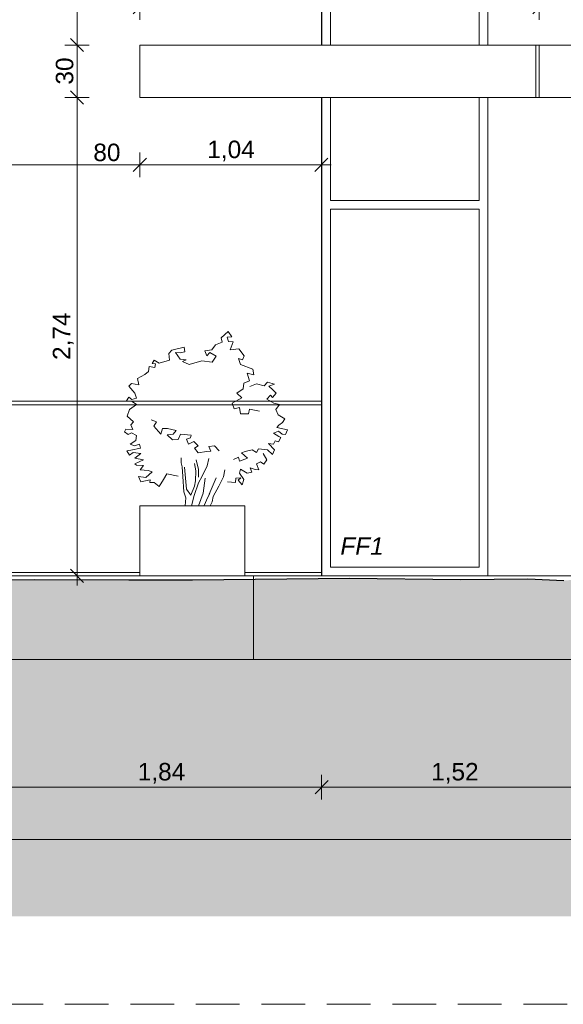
# Model space of a CAD drawing. Header units: millimetres. Extents: x -55416 to 2000, y -2643 to 7327.
# Tile 12 of 18: x -40265 to -37153, y -2454 to 3185. Entities that reach past the tile are written whole.
import ezdxf

# ---------------------------------------------------------------- set-up
doc = ezdxf.new("R2010")
doc.units = ezdxf.units.MM
doc.header["$MEASUREMENT"] = 0
doc.linetypes.add('15925-f_6f_CACHE', pattern=[375, 250, -125])
for name, color, linetype in [('_Sols - Dalles.AL', 7, 'Continuous'), ('Nouveau_2D - Cotations pour 50ème.AL', 7, 'Continuous'), ('Nouveau_2D - Dessin général.AL', 7, 'Continuous'), ('Nouveau__Constr - Poteaux.AL', 7, 'Continuous'), ('Nouveau__Murs - Extérieurs.AL', 7, 'Continuous'), ('Nouveau__Sols - Dalles.AL', 7, 'Continuous'), ('Nouveau_Equip - Mobilier.AL', 7, 'Continuous'), ('Nouveau_Fenêtres Archicad', 7, 'Continuous'), ('Nouveau_Marques - Coupes.AL', 7, 'Continuous')]:
    doc.layers.add(name, color=color, linetype=linetype)
doc.styles.add('STYLE_GENERE_1', font='arial.ttf')
doc.styles.add('STYLE_GENERE_3', font='arial.ttf')
doc.dimstyles.new('STYLE_GENERE__1', dxfattribs={"dimtxt": 100, "dimasz": 71.25, "dimexe": 0.18, "dimexo": 0.0625, "dimgap": 0, "dimtad": 1, "dimlfac": 0.001, "dimzin": 0, "dimdsep": 46, "dimtxsty": 'STYLE_GENERE_1', "dimblk": 'ARROWHEAD_6', "dimblk1": 'ARROWHEAD_6', "dimblk2": 'ARROWHEAD_6', "dimcen": 0.09, "dimse1": 1, "dimse2": 1, "dimclrd": 7, "dimclre": 7, "dimclrt": 7, "dimazin": 0, "dimtfac": 1, "dimtdec": 4, "dimtmove": 0, "dimatfit": 3, "dimfxl": 0, "dimtolj": 1, "dimtzin": 0, "dimarcsym": 0})
doc.dimstyles.new('STYLE_GENERE__2', dxfattribs={"dimtxt": 100, "dimasz": 71.25, "dimexe": 0.18, "dimexo": 0.0625, "dimgap": 0, "dimtad": 1, "dimtih": 1, "dimtoh": 1, "dimlfac": 0.001, "dimzin": 0, "dimdsep": 46, "dimtxsty": 'STYLE_GENERE_1', "dimblk": 'ARROWHEAD_6', "dimblk1": 'ARROWHEAD_6', "dimblk2": 'ARROWHEAD_6', "dimcen": 0.09, "dimse1": 1, "dimse2": 1, "dimclrd": 7, "dimclre": 7, "dimclrt": 7, "dimazin": 0, "dimtfac": 1, "dimtdec": 4, "dimtmove": 0, "dimatfit": 3, "dimfxl": 0, "dimtolj": 1, "dimtzin": 0, "dimarcsym": 0})
doc.dimstyles.new('STYLE_GENERE__4', dxfattribs={"dimtxt": 100, "dimasz": 71.25, "dimexe": 0.18, "dimexo": 0.0625, "dimgap": 0, "dimtad": 1, "dimtih": 1, "dimtoh": 1, "dimlfac": 0.001, "dimzin": 0, "dimdsep": 46, "dimtxsty": 'STYLE_GENERE_1', "dimblk": 'ARROWHEAD_6', "dimblk1": 'ARROWHEAD_6', "dimblk2": 'ARROWHEAD_6', "dimcen": 0.09, "dimse1": 1, "dimse2": 1, "dimclrd": 7, "dimclre": 7, "dimclrt": 7, "dimazin": 0, "dimtfac": 1, "dimtdec": 4, "dimtmove": 2, "dimatfit": 3, "dimfxl": 0, "dimtolj": 1, "dimtzin": 0, "dimarcsym": 0})

# ---------------------------------------------------------------- blocks, each defined once
blk = doc.blocks.new('Élément de coupe_1')
at = {"layer": '_Sols - Dalles.AL', "color": 7, "linetype": 'Continuous', "lineweight": 13}
for p, q in [((-38926.4, 0), (-38926.4, -0.4)), ((-38536.8, 0), (-37585, 0)), ((-38926.4, -0.4), (-42418.5, -0.4)), ((-38926.4, -480), (-38926.4, -0.4)), ((-42428.5, -480), (-38926.4, -480)), ((-38926.4, -480), (-27320.4, -480))]:
    blk.add_line(p, q, dxfattribs=at)
blk = doc.blocks.new('Élément de coupe_2')
at = {"layer": 'Nouveau__Sols - Dalles.AL', "color": 7, "linetype": 'Continuous', "lineweight": 5}
for p, q in [((-39577.4, 3040), (-27159.8, 3040)), ((-39577.4, 2740), (-39577.4, 3040)), ((-39577.4, 2740), (-27459.8, 2740))]:
    blk.add_line(p, q, dxfattribs=at)
blk = doc.blocks.new('Élément de coupe_6')
at = {"layer": 'Nouveau__Murs - Extérieurs.AL', "color": 7, "linetype": 'Continuous', "lineweight": 13}
for p, q in [((-39026.4, 400), (-38976.4, 400)), ((-38976.4, 400), (-38976.4, 0)), ((-38976.4, 0), (-39026.4, 0))]:
    blk.add_line(p, q, dxfattribs=at)
blk = doc.blocks.new('Élément de coupe_7')
at = {"layer": 'Nouveau__Murs - Extérieurs.AL', "color": 7, "linetype": 'Continuous', "lineweight": 13}
for p, q in [((-39577.4, 400), (-39026.4, 400)), ((-39577.4, 400), (-39577.4, 0)), ((-39577.4, 0), (-39026.4, 0))]:
    blk.add_line(p, q, dxfattribs=at)
blk = doc.blocks.new('Élément de coupe_16')
at = {"layer": 'Nouveau__Murs - Extérieurs.AL', "color": 7, "linetype": 'Continuous', "lineweight": 13}
blk.add_line((-37585, 0), (-37015.4, 0), dxfattribs=at)
blk = doc.blocks.new('Élément de coupe_19')
at = {"layer": 'Nouveau_Fenêtres Archicad', "color": 7, "linetype": 'Continuous', "lineweight": 5}
for p, q in [((-38525.1, 3840), (-38535, 3840)), ((-38535, 3840), (-38535, 3790)), ((-38535, 3790), (-38535, 3040)), ((-38485, 3040.1), (-38485, 3790)), ((-38485, 3790), (-37635, 3790)), ((-37635, 3790), (-37635, 3040.1)), ((-38485, 3040), (-38485, 3040.1)), ((-37635, 3040.1), (-38485, 3040.1)), ((-37635, 3040.1), (-37635, 3040)), ((-38535, 2740), (-38535, 50)), ((-38485, 2150), (-38485, 2740)), ((-37635, 2740), (-37635, 2150)), ((-37635, 2150), (-38485, 2150)), ((-38485, 50), (-38485, 2100)), ((-38485, 2100), (-37635, 2100)), ((-37635, 2100), (-37635, 50)), ((-38535, 50), (-38535, 0)), ((-37635, 50), (-38485, 50))]:
    blk.add_line(p, q, dxfattribs=at)
at = {"layer": 'Nouveau_Fenêtres Archicad', "color": 7, "linetype": 'Continuous', "lineweight": 13}
for p, q in [((-38525.1, 3840), (-37585, 3840)), ((-37585, 3840), (-37585, 3040)), ((-37585, 2740), (-37585, 0))]:
    blk.add_line(p, q, dxfattribs=at)
blk = doc.blocks.new('Élément de coupe_20')
at = {"layer": 'Nouveau__Murs - Extérieurs.AL', "color": 7, "linetype": 'Continuous', "lineweight": 13}
for p, q in [((-42428.5, 3040), (-42428.5, 4824.2)), ((-42418.5, 4820.5), (-40375.5, 4820.5)), ((-42418.5, 4820.5), (-42418.5, 3860)), ((-40375.5, 3860), (-40375.5, 4820.5)), ((-40355.5, 4820.5), (-38536.8, 4820.5)), ((-40355.5, 4820.5), (-40355.5, 3860)), ((-38536.8, 4820.5), (-38536.8, 3860)), ((-42418.5, 3860), (-40375.5, 3860)), ((-42418.5, 3860), (-42418.5, 3840)), ((-42418.5, 3840), (-42418.5, 2940)), ((-42418.5, 3840), (-40375.5, 3840)), ((-40375.5, 3840), (-40375.5, 3860)), ((-40375.5, 1596.7), (-40375.5, 3840)), ((-40355.5, 3860), (-38536.8, 3860)), ((-40355.5, 3860), (-40355.5, 3840)), ((-40355.5, 3840), (-38536.8, 3840)), ((-40355.5, 3840), (-40355.5, 1000)), ((-38536.8, 3860), (-38536.8, 3840)), ((-38536.8, 3840), (-38536.8, 3040)), ((-38536.8, 2740), (-38536.8, 1000)), ((-42403.4, 1000), (-41008.9, 1000)), ((-40375.5, 980), (-42403.4, 980)), ((-40375.5, 980), (-40375.5, 1000)), ((-40375.5, 980), (-40375.5, 19.6)), ((-40355.5, 1000), (-38536.8, 1000)), ((-40355.5, 1000), (-40355.5, 980)), ((-40355.5, 980), (-40355.5, 19.6)), ((-38536.8, 980), (-40355.5, 980)), ((-38536.8, 1000), (-38536.8, 980)), ((-38536.8, 980), (-38536.8, 19.6)), ((-42418.5, 10), (-42418.5, 0)), ((-40375.5, 0), (-42418.5, 0)), ((-42403.5, 19.6), (-40375.5, 19.6)), ((-40375.5, 0), (-40375.5, 19.6)), ((-40355.5, 19.6), (-40355.5, 0)), ((-40355.5, 19.6), (-39577.4, 19.6)), ((-39577.4, 0), (-40355.5, 0)), ((-38976.4, 19.6), (-38536.8, 19.6)), ((-38926.4, 0), (-38976.4, 0)), ((-38536.8, 0), (-38926.4, 0)), ((-38536.8, 19.6), (-38536.8, 0))]:
    blk.add_line(p, q, dxfattribs=at)
blk = doc.blocks.new('Élément de coupe_46')
at = {"layer": 'Nouveau__Constr - Poteaux.AL', "color": 7, "linetype": 'Continuous', "lineweight": 13}
blk.add_line((-38536.8, 2720), (-38535, 2720), dxfattribs=at)
blk = doc.blocks.new('Arbustes 27[1]', base_point=(-39199.4, 400))
at = {"layer": 'Nouveau_Equip - Mobilier.AL', "color": 7, "linetype": 'Continuous', "lineweight": 5}
for p, q in [((-39111.1, 1362.3), (-39071.5, 1400)), ((-39106.2, 1337.7), (-39111.1, 1362.3)), ((-39050.6, 1368.9), (-39077.5, 1367.2)), ((-39077.5, 1367.2), (-39069.1, 1342.5)), ((-39071.5, 1400), (-39050.6, 1368.9)), ((-39393.8, 1292), (-39322.7, 1310.1)), ((-39322.7, 1310.1), (-39320.1, 1283.7)), ((-39166.1, 1293.9), (-39143.9, 1324)), ((-39143.9, 1324), (-39106.2, 1337.7)), ((-39069.1, 1342.5), (-39042.9, 1340.5)), ((-39042.9, 1340.5), (-39059.5, 1293.8)), ((-39059.5, 1293.8), (-39011.1, 1300)), ((-39011.1, 1300), (-38980.9, 1260.2)), ((-39412.3, 1273.8), (-39393.8, 1292)), ((-39407.4, 1235.1), (-39412.3, 1273.8)), ((-39346.8, 1277.2), (-39374, 1279.7)), ((-39374, 1279.7), (-39345.8, 1241.7)), ((-39320.1, 1283.7), (-39346.8, 1277.2)), ((-39345.8, 1241.7), (-39312.4, 1237.1)), ((-39204.6, 1287.8), (-39166.1, 1293.9)), ((-39194, 1259.5), (-39204.6, 1287.8)), ((-39176.8, 1279.3), (-39194, 1259.5)), ((-39141.3, 1258.5), (-39176.8, 1279.3)), ((-39162.4, 1223.1), (-39141.3, 1258.5)), ((-38988.9, 1237.1), (-39012, 1245.2)), ((-39012, 1245.2), (-39001.8, 1210.7)), ((-38980.9, 1260.2), (-38988.9, 1237.1)), ((-39528.1, 1170.2), (-39523.9, 1198.8)), ((-39523.9, 1198.8), (-39490.7, 1193.5)), ((-39506.1, 1215.8), (-39495.6, 1234.5)), ((-39487.7, 1213.7), (-39506.1, 1215.8)), ((-39495.6, 1234.5), (-39466.8, 1217.6)), ((-39490.7, 1193.5), (-39487.7, 1213.7)), ((-39466.8, 1217.6), (-39407.4, 1235.1)), ((-39312.4, 1237.1), (-39333.5, 1227.7)), ((-39333.5, 1227.7), (-39295.3, 1211.4)), ((-39295.3, 1211.4), (-39222.6, 1231)), ((-39222.6, 1231), (-39162.4, 1223.1)), ((-39001.8, 1210.7), (-38930.6, 1184.2)), ((-39591.3, 1130.5), (-39549.2, 1153.7)), ((-39582.8, 1093.3), (-39591.3, 1130.5)), ((-39549.2, 1153.7), (-39528.1, 1170.2)), ((-38924.8, 1151.9), (-38963.3, 1160.1)), ((-38963.3, 1160.1), (-38950.4, 1117.5)), ((-38930.6, 1184.2), (-38924.8, 1151.9)), ((-39640.8, 1086), (-39625.8, 1102.3)), ((-39606.3, 1046.2), (-39640.8, 1086)), ((-39625.8, 1102.3), (-39582.8, 1093.3)), ((-38981.2, 1103.3), (-38986.5, 1070.7)), ((-38950.4, 1117.5), (-38981.2, 1103.3)), ((-38947.9, 1085), (-38908.9, 1098.8)), ((-38908.9, 1098.8), (-38865.3, 1088.4)), ((-38865.3, 1088.4), (-38847.4, 1109.1)), ((-38847.4, 1109.1), (-38806.7, 1097.2)), ((-38806.7, 1097.2), (-38837.9, 1085.8)), ((-38837.9, 1085.8), (-38815.9, 1064.4)), ((-39653.9, 1001.9), (-39641.2, 1022.9)), ((-39641.2, 1022.9), (-39623, 1010)), ((-39623, 1010), (-39595.7, 1017.1)), ((-39595.7, 1017.1), (-39606.3, 1046.2)), ((-38994.3, 1018.9), (-39048, 989.7)), ((-38986.5, 1070.7), (-39022.3, 1046.5)), ((-39022.3, 1046.5), (-38994.3, 1018.9)), ((-38829, 1035.2), (-38850.3, 1012)), ((-38818.1, 1022), (-38829, 1035.2)), ((-38797.1, 1045.6), (-38818.1, 1022)), ((-38815.9, 1064.4), (-38797.1, 1045.6)), ((-39620.5, 997.8), (-39653.9, 1001.9)), ((-39635.9, 953.2), (-39597, 980.7)), ((-39597, 980.7), (-39620.5, 997.8)), ((-39048, 989.7), (-39037.7, 957.3)), ((-39037.7, 957.3), (-39007.6, 964.6)), ((-39007.6, 964.6), (-39001.9, 928.5)), ((-38850.3, 1012), (-38809.7, 989)), ((-38809.7, 989), (-38778.2, 982.3)), ((-38778.2, 982.3), (-38798.3, 953)), ((-39649.7, 915.2), (-39635.9, 953.2)), ((-39612.8, 881.4), (-39649.7, 915.2)), ((-39001.9, 928.5), (-38955.6, 928.2)), ((-38955.6, 928.2), (-38948.7, 953.9)), ((-38948.7, 953.9), (-38891.4, 943.1)), ((-38798.3, 953), (-38785.1, 923.1)), ((-38785.1, 923.1), (-38747.6, 898.5)), ((-39629.5, 865.8), (-39612.8, 881.4)), ((-39617.9, 837.6), (-39629.5, 865.8)), ((-39512, 892.8), (-39481.4, 881.6)), ((-39481.4, 881.6), (-39498.1, 857)), ((-39498.1, 857), (-39456.3, 810.6)), ((-38781.4, 862.3), (-38793.9, 848.8)), ((-38793.9, 848.8), (-38732.2, 835.6)), ((-38760.5, 878.2), (-38781.4, 862.3)), ((-38747.6, 898.5), (-38760.5, 878.2)), ((-39665.5, 825.7), (-39658.4, 839.8)), ((-39644.4, 809), (-39665.5, 825.7)), ((-39658.4, 839.8), (-39617.9, 837.6)), ((-39626, 818.4), (-39644.4, 809)), ((-39595.6, 803.3), (-39626, 818.4)), ((-39600.2, 775), (-39595.6, 803.3)), ((-39456.3, 810.6), (-39448.5, 843.7)), ((-39448.5, 843.7), (-39419.2, 843.1)), ((-39386.6, 810.8), (-39421.2, 808.3)), ((-39421.2, 808.3), (-39390.4, 779.9)), ((-39419.2, 843.1), (-39369.9, 832.6)), ((-39369.9, 832.6), (-39386.6, 810.8)), ((-39357.2, 781.7), (-39344.9, 810.6)), ((-39344.9, 810.6), (-39283.4, 806)), ((-39287.4, 790.2), (-39310.1, 782.5)), ((-39283.4, 806), (-39287.4, 790.2)), ((-38783.5, 828.6), (-38811.4, 816.4)), ((-38811.4, 816.4), (-38781.3, 798.2)), ((-38769.2, 792.8), (-38784.1, 768)), ((-38763.1, 811.7), (-38783.5, 828.6)), ((-38781.3, 798.2), (-38769.2, 792.8)), ((-38742.5, 809.3), (-38763.1, 811.7)), ((-38732.2, 835.6), (-38742.5, 809.3)), ((-39632.6, 754.9), (-39600.2, 775)), ((-39607.6, 744.5), (-39632.6, 754.9)), ((-39579.9, 753.2), (-39607.6, 744.5)), ((-39574.3, 730.7), (-39579.9, 753.2)), ((-39390.4, 779.9), (-39357.2, 781.7)), ((-39310.1, 782.5), (-39298.9, 753.3)), ((-39298.9, 753.3), (-39267.3, 768.9)), ((-39267.3, 768.9), (-39243.1, 744.4)), ((-39243.1, 744.4), (-39264, 731.9)), ((-39181.5, 740.3), (-39150.7, 744.4)), ((-39171.6, 714.1), (-39181.5, 740.3)), ((-39150.7, 744.4), (-39122.4, 716)), ((-38811.7, 753.2), (-38840.8, 757.3)), ((-38840.8, 757.3), (-38806.6, 720.8)), ((-38803.1, 773.3), (-38811.7, 753.2)), ((-38784.1, 768), (-38803.1, 773.3)), ((-39651.3, 716), (-39628.6, 719.6)), ((-39635.9, 691.6), (-39651.3, 716)), ((-39615.2, 706.9), (-39635.9, 691.6)), ((-39628.6, 719.6), (-39574.3, 730.7)), ((-39571.7, 699.8), (-39615.2, 706.9)), ((-39606.3, 673.8), (-39571.7, 699.8)), ((-39264, 731.9), (-39243.3, 705.2)), ((-39243.3, 705.2), (-39195.5, 712.2)), ((-39195.5, 712.2), (-39171.6, 714.1)), ((-39012.8, 680.2), (-39040.9, 665.9)), ((-39006.9, 657.2), (-39012.8, 680.2)), ((-38975.1, 713), (-38994.7, 705.2)), ((-38994.7, 705.2), (-38960.7, 673.4)), ((-38933.5, 720.8), (-38975.1, 713)), ((-38909.4, 705.8), (-38933.5, 720.8)), ((-38897.4, 727.4), (-38909.4, 705.8)), ((-38846.6, 722.6), (-38897.4, 727.4)), ((-38870.8, 699.8), (-38850.3, 665.3)), ((-38817.8, 695.9), (-38846.6, 722.6)), ((-38806.6, 720.8), (-38817.8, 695.9)), ((-39556.3, 665.3), (-39606.3, 673.8)), ((-39605.9, 641.1), (-39556.3, 665.3)), ((-39596.9, 633.1), (-39605.9, 641.1)), ((-39556.1, 631.5), (-39596.9, 633.1)), ((-39574.8, 608), (-39556.1, 631.5)), ((-39340.4, 646.9), (-39340.6, 675.9)), ((-39335.2, 624.4), (-39340.4, 646.9)), ((-39335.2, 624.4), (-39331.2, 568.2)), ((-39310.5, 497), (-39320.8, 622.7)), ((-39265.2, 644), (-39257.4, 601)), ((-39254.3, 663.9), (-39242.3, 608.9)), ((-39219.7, 571.2), (-39191.5, 630.4)), ((-39191.5, 630.4), (-39181.5, 672.8)), ((-38960.7, 673.4), (-39006.9, 657.2)), ((-38886.3, 653.1), (-38909.4, 641)), ((-38909.4, 641), (-38896.5, 606.8)), ((-38868.3, 638.9), (-38886.3, 653.1)), ((-38850.3, 665.3), (-38868.3, 638.9)), ((-39584.5, 568), (-39542.5, 562.7)), ((-39570.9, 538.9), (-39584.5, 568)), ((-39530, 603.6), (-39574.8, 608)), ((-39542.5, 562.7), (-39506.6, 595.7)), ((-39506.6, 595.7), (-39530, 603.6)), ((-39423, 584.8), (-39442.2, 551.6)), ((-39357.6, 570.2), (-39423, 584.8)), ((-39331.2, 568.2), (-39325, 481.4)), ((-39257.4, 601), (-39258.9, 543.8)), ((-39242.3, 608.9), (-39241.1, 565)), ((-39241.8, 533.2), (-39219.7, 571.2)), ((-39124.3, 513.1), (-39098, 567.7)), ((-39098, 567.7), (-39090.1, 607.5)), ((-39001.8, 610.5), (-39006.9, 588.2)), ((-39006.9, 588.2), (-38981.5, 550.9)), ((-38963.3, 588.2), (-39001.8, 610.5)), ((-38935.3, 594.7), (-38963.3, 588.2)), ((-38917.7, 609.7), (-38945.7, 619.3)), ((-38945.7, 619.3), (-38935.3, 594.7)), ((-38896.5, 606.8), (-38917.7, 609.7)), ((-39517.5, 549.2), (-39570.9, 538.9)), ((-39519.7, 533.8), (-39517.5, 549.2)), ((-39495.8, 535.3), (-39519.7, 533.8)), ((-39466.4, 511.2), (-39495.8, 535.3)), ((-39442.2, 551.6), (-39466.4, 511.2)), ((-39285.8, 461.9), (-39264.3, 514.1)), ((-39265.4, 459.3), (-39241.8, 533.2)), ((-39258.9, 543.8), (-39264.3, 514.1)), ((-39213.9, 473.2), (-39202.7, 559.7)), ((-39179.6, 467.8), (-39140.1, 560.9)), ((-39157.2, 453.5), (-39124.3, 513.1)), ((-39030, 535.5), (-39076.2, 537.5)), ((-39027.4, 559.8), (-39030, 535.5)), ((-39000, 560.4), (-39027.4, 559.8)), ((-39013.7, 547.8), (-39000, 560.4)), ((-38991.7, 521.2), (-39013.7, 547.8)), ((-38981.5, 550.9), (-38991.7, 521.2)), ((-39325, 481.4), (-39314.1, 446.9)), ((-39310.5, 497), (-39285.8, 461.9)), ((-39280.9, 401.1), (-39265.4, 459.3)), ((-39240.6, 401.2), (-39213.9, 473.2)), ((-39188.7, 450.8), (-39177.2, 471.3)), ((-39163.4, 423.6), (-39157.2, 453.5)), ((-39314.1, 446.9), (-39318.2, 401.7)), ((-39208.9, 401.9), (-39188.7, 450.8)), ((-39174.8, 400), (-39163.4, 423.6))]:
    blk.add_line(p, q, dxfattribs=at)
blk = doc.blocks.new('*D53')
at = {"layer": 'Nouveau_2D - Cotations pour 50ème.AL', "color": 7, "linetype": 'Continuous', "lineweight": 5}
for p, q in [((-39974.6, 2777.5), (-39899.6, 2702.5)), ((-39866.8, 2740), (-40007.4, 2740)), ((-39937.1, 0), (-39937.1, 2740)), ((-39866.8, 0), (-40007.4, 0)), ((-39974.6, 37.5), (-39899.6, -37.5)), ((-39937.1, -56.3), (-39937.1, 0))]:
    blk.add_line(p, q, dxfattribs=at)
at = {"layer": 'Nouveau_2D - Cotations pour 50ème.AL', "color": 7, "lineweight": 5, "insert": (-39957.1, 1236.5), "char_height": 100, "attachment_point": 7, "rotation": 90, "style": 'STYLE_GENERE_1'}
blk.add_mtext('\\A1;{\\pql;\\fArial|b0|i0|c0|p0;\\W1.000000;2,74}', dxfattribs=at)
blk = doc.blocks.new('ARROWHEAD_6')
at = {"color": 0, "linetype": 'Continuous', "lineweight": 0}
for p, q in [((0, 0), (-1, 0)), ((-0.5, -0.5), (0.5, 0.5))]:
    blk.add_line(p, q, dxfattribs=at)
blk = doc.blocks.new('*D55')
at = {"layer": 'Nouveau_2D - Cotations pour 50ème.AL', "color": 7, "linetype": 'Continuous', "lineweight": 5}
for p, q in [((-39974.6, 3077.5), (-39899.6, 3002.5)), ((-39866.8, 3040), (-40007.4, 3040)), ((-39937.1, 2740), (-39937.1, 3040)), ((-39974.6, 2777.5), (-39899.6, 2702.5)), ((-39866.8, 2740), (-40007.4, 2740))]:
    blk.add_line(p, q, dxfattribs=at)
at = {"layer": 'Nouveau_2D - Cotations pour 50ème.AL', "color": 7, "lineweight": 5, "insert": (-39957.1, 2813.7), "char_height": 100, "attachment_point": 7, "rotation": 90, "style": 'STYLE_GENERE_1'}
blk.add_mtext('\\A1;{\\pql;\\fArial|b0|i0|c0|p0;\\W1.000000;30}', dxfattribs=at)
blk = doc.blocks.new('*D56')
at = {"layer": 'Nouveau_2D - Cotations pour 50ème.AL', "color": 7, "linetype": 'Continuous', "lineweight": 5}
for p, q in [((-39866.8, 3840), (-40007.4, 3840)), ((-39974.6, 3877.5), (-39899.6, 3802.5)), ((-39937.1, 3040), (-39937.1, 3840)), ((-39974.6, 3077.5), (-39899.6, 3002.5)), ((-39866.8, 3040), (-40007.4, 3040))]:
    blk.add_line(p, q, dxfattribs=at)
at = {"layer": 'Nouveau_2D - Cotations pour 50ème.AL', "color": 7, "lineweight": 5, "insert": (-39957.1, 3363.7), "char_height": 100, "attachment_point": 7, "rotation": 90, "style": 'STYLE_GENERE_1'}
blk.add_mtext('\\A1;{\\pql;\\fArial|b0|i0|c0|p0;\\W1.000000;80}', dxfattribs=at)
blk = doc.blocks.new('*D61')
at = {"layer": 'Nouveau_2D - Cotations pour 50ème.AL', "color": 7, "linetype": 'Continuous', "lineweight": 5}
for p, q in [((-41957.7, 3002.5), (-42032.7, 3077.5)), ((-41995.2, 3040), (-41995.2, 3096.2)), ((-41924.9, 3040), (-42065.6, 3040)), ((-41995.2, 0), (-41995.2, 3040)), ((-41924.9, 0), (-42065.6, 0)), ((-42032.7, 37.5), (-41957.7, -37.5)), ((-41995.2, -56.3), (-41995.2, 0))]:
    blk.add_line(p, q, dxfattribs=at)
at = {"layer": 'Nouveau_2D - Cotations pour 50ème.AL', "color": 7, "lineweight": 5, "insert": (-42015.2, 1386.5), "char_height": 100, "attachment_point": 7, "rotation": 90, "style": 'STYLE_GENERE_1'}
blk.add_mtext('\\A1;{\\pql;\\fArial|b0|i0|c0|p0;\\W1.000000;3,04}', dxfattribs=at)
blk = doc.blocks.new('*D62')
at = {"layer": 'Nouveau_2D - Cotations pour 50ème.AL', "color": 7, "linetype": 'Continuous', "lineweight": 5}
for p, q in [((-39577.4, 3385.5), (-39577.4, 3526.1)), ((-27159.8, 3385.5), (-27159.8, 3526.1)), ((-39633.7, 3455.8), (-39577.4, 3455.8)), ((-39539.9, 3493.3), (-39614.9, 3418.3)), ((-39577.4, 3455.8), (-27159.8, 3455.8)), ((-27197.3, 3418.3), (-27122.3, 3493.3)), ((-27159.8, 3455.8), (-27103.5, 3455.8))]:
    blk.add_line(p, q, dxfattribs=at)
at = {"layer": 'Nouveau_2D - Cotations pour 50ème.AL', "color": 7, "lineweight": 5, "insert": (-33540.2, 3475.8), "char_height": 100, "attachment_point": 7, "style": 'STYLE_GENERE_1'}
blk.add_mtext('\\A1;{\\pql;\\fArial|b0|i0|c0|p0;\\W1.000000;12,42}', dxfattribs=at)
blk = doc.blocks.new('*D77')
at = {"layer": 'Nouveau_2D - Cotations pour 50ème.AL', "color": 7, "linetype": 'Continuous', "lineweight": 5}
for p, q in [((-40338, -1172.9), (-40413, -1247.9)), ((-40375.5, -1280.8), (-40375.5, -1140.1)), ((-38498.9, -1172.9), (-38573.9, -1247.9)), ((-38536.4, -1280.8), (-38536.4, -1140.1)), ((-40375.5, -1210.4), (-38536.4, -1210.4))]:
    blk.add_line(p, q, dxfattribs=at)
at = {"layer": 'Nouveau_2D - Cotations pour 50ème.AL', "color": 7, "lineweight": 5, "insert": (-39589.4, -1190.4), "char_height": 100, "attachment_point": 7, "style": 'STYLE_GENERE_1'}
blk.add_mtext('\\A1;{\\pql;\\fArial|b0|i0|c0|p0;\\W1.000000;1,84}', dxfattribs=at)
blk = doc.blocks.new('*D78')
at = {"layer": 'Nouveau_2D - Cotations pour 50ème.AL', "color": 7, "linetype": 'Continuous', "lineweight": 5}
for p, q in [((-38498.9, -1172.9), (-38573.9, -1247.9)), ((-38536.4, -1280.8), (-38536.4, -1140.1)), ((-36977.9, -1172.9), (-37052.9, -1247.9)), ((-37015.4, -1280.8), (-37015.4, -1140.1)), ((-38536.4, -1210.4), (-37015.4, -1210.4))]:
    blk.add_line(p, q, dxfattribs=at)
at = {"layer": 'Nouveau_2D - Cotations pour 50ème.AL', "color": 7, "lineweight": 5, "insert": (-37909.4, -1190.4), "char_height": 100, "attachment_point": 7, "style": 'STYLE_GENERE_1'}
blk.add_mtext('\\A1;{\\pql;\\fArial|b0|i0|c0|p0;\\W1.000000;1,52}', dxfattribs=at)
blk = doc.blocks.new('*D92')
at = {"layer": 'Nouveau_2D - Cotations pour 50ème.AL', "color": 7, "linetype": 'Continuous', "lineweight": 5}
for p, q in [((-47542.9, -1580.8), (-47542.9, -1440.1)), ((-12035.2, -1580.8), (-12035.2, -1440.1)), ((-47599.2, -1510.4), (-47542.9, -1510.4)), ((-47505.4, -1472.9), (-47580.4, -1547.9)), ((-47542.9, -1510.4), (-12035.2, -1510.4)), ((-12072.7, -1547.9), (-11997.7, -1472.9)), ((-12035.2, -1510.4), (-11979, -1510.4))]:
    blk.add_line(p, q, dxfattribs=at)
at = {"layer": 'Nouveau_2D - Cotations pour 50ème.AL', "color": 7, "lineweight": 5, "insert": (-29960.7, -1490.4), "char_height": 100, "attachment_point": 7, "style": 'STYLE_GENERE_1'}
blk.add_mtext('\\A1;{\\pql;\\fArial|b0|i0|c0|p0;\\W1.000000;35,51}', dxfattribs=at)
blk = doc.blocks.new('*D100')
at = {"layer": 'Nouveau_2D - Cotations pour 50ème.AL', "color": 7, "linetype": 'Continuous', "lineweight": 5}
for p, q in [((-39539.9, 3293.3), (-39614.9, 3218.3)), ((-39577.4, 3185.5), (-39577.4, 3326.1)), ((-37252.7, 3293.3), (-37327.7, 3218.3)), ((-37290.2, 3185.5), (-37290.2, 3326.1)), ((-39633.7, 3255.8), (-39577.4, 3255.8)), ((-39577.4, 3255.8), (-37290.2, 3255.8))]:
    blk.add_line(p, q, dxfattribs=at)
at = {"layer": 'Nouveau_2D - Cotations pour 50ème.AL', "color": 7, "lineweight": 5, "insert": (-38567.3, 3275.8), "char_height": 100, "attachment_point": 7, "style": 'STYLE_GENERE_1'}
blk.add_mtext('\\A1;{\\pql;\\fArial|b0|i0|c0|p0;\\W1.000000;2,29}', dxfattribs=at)
blk = doc.blocks.new('*D101')
at = {"layer": 'Nouveau_2D - Cotations pour 50ème.AL', "color": 7, "linetype": 'Continuous', "lineweight": 5}
for p, q in [((-37252.7, 3293.3), (-37327.7, 3218.3)), ((-37290.2, 3185.5), (-37290.2, 3326.1)), ((-32262.6, 3293.3), (-32337.6, 3218.3)), ((-32300.1, 3185.5), (-32300.1, 3326.1)), ((-37290.2, 3255.8), (-32300.1, 3255.8))]:
    blk.add_line(p, q, dxfattribs=at)
at = {"layer": 'Nouveau_2D - Cotations pour 50ème.AL', "color": 7, "lineweight": 5, "insert": (-34928.6, 3275.8), "char_height": 100, "attachment_point": 7, "style": 'STYLE_GENERE_1'}
blk.add_mtext('\\A1;{\\pql;\\fArial|b0|i0|c0|p0;\\W1.000000;4,99}', dxfattribs=at)
blk = doc.blocks.new('*D107')
at = {"layer": 'Nouveau_2D - Cotations pour 50ème.AL', "color": 7, "linetype": 'Continuous', "lineweight": 5}
for p, q in [((-40338, 2391.5), (-40413, 2316.5)), ((-40375.5, 2283.7), (-40375.5, 2424.3)), ((-39539.9, 2391.5), (-39614.9, 2316.5)), ((-39577.4, 2283.7), (-39577.4, 2424.3)), ((-40375.5, 2354), (-39577.4, 2354))]:
    blk.add_line(p, q, dxfattribs=at)
at = {"layer": 'Nouveau_2D - Cotations pour 50ème.AL', "color": 7, "lineweight": 5, "insert": (-39843.7, 2374), "char_height": 100, "attachment_point": 7, "style": 'STYLE_GENERE_1'}
blk.add_mtext('\\A1;{\\pql;\\fArial|b0|i0|c0|p0;\\W1.000000;80}', dxfattribs=at)
blk = doc.blocks.new('*D108')
at = {"layer": 'Nouveau_2D - Cotations pour 50ème.AL', "color": 7, "linetype": 'Continuous', "lineweight": 5}
for p, q in [((-39539.9, 2391.5), (-39614.9, 2316.5)), ((-39577.4, 2283.7), (-39577.4, 2424.3)), ((-38575.6, 2316.5), (-38500.6, 2391.5)), ((-38538.1, 2283.7), (-38538.1, 2424.3)), ((-39577.4, 2354), (-38538.1, 2354)), ((-38538.1, 2354), (-38481.8, 2354))]:
    blk.add_line(p, q, dxfattribs=at)
at = {"layer": 'Nouveau_2D - Cotations pour 50ème.AL', "color": 7, "lineweight": 5, "insert": (-39191.2, 2374), "char_height": 100, "attachment_point": 7, "style": 'STYLE_GENERE_1'}
blk.add_mtext('\\A1;{\\pql;\\fArial|b0|i0|c0|p0;\\W1.000000;1,04}', dxfattribs=at)

msp = doc.modelspace()

# ---------------------------------------------------------------- hatches: boundary and pattern name
at = {"linetype": 'Continuous', "lineweight": 0, "true_color": 0xcccccc}
h = msp.add_hatch(dxfattribs=at)
h.set_pattern_fill('Terre', color=254, style=0, pattern_type=2)
h.set_pattern_definition([(45, (1895784961.59, -26454.07), (-137.885817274, 137.885817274), []), (45, (1895784915.63, -26408.1), (-275.77163455, 275.77163455), []), (45, (1895784869.66, -26362.15), (-275.77163455, 275.77163455), []), (135, (1895784823.7, -26316.187), (45.9619390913, 45.9619390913), [194.999992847, -194.999992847])])
h.paths.add_polyline_path([(-1515.725, -9.492), (-1615.6, -10.5), (-2546.932, -4.486), (-3835.559, -17.599), (-5117.595, -14.623), (-6183.135, -9.304), (-7653.391, -16.84), (-9466.102, -9.309), (-10877.064, -15.02), (-12498.966, -10.925), (-13165.301, -11.288), (-15085.682, -10.555), (-16225.227, -9.559), (-16929.245, 7.022), (-17583.127, 0.026), (-18333.369, -5.896), (-19109.283, -15.456), (-19952.826, -16.504), (-20742.179, -12.951), (-21903.829, -4.769), (-22439.286, -4.636), (-22758.335, -0.863), (-23009.42, -8.409), (-23377.554, 2.91), (-24579.517, 10.471), (-25502.681, 2.925), (-26557.308, -7.79), (-26879.39, -0.309), (-27427.818, -10.736), (-28067.385, -15.388), (-29583.72, -11.935), (-30505.008, -13.098), (-31667.508, -13.111), (-32319.638, -13.143), (-32955.502, -14.349), (-34224.823, -22.354), (-35664.369, -21.411), (-36165.545, -25.462), (-36730.22, -12.806), (-37002.288, -20.031), (-37149.682, -25.888), (-37355.139, -16.864), (-37741.59, -21.82), (-38377.815, -13.675), (-39275.209, -23.748), (-39640.579, -23.748), (-40179.418, -21.723), (-40747.793, -22.169), (-41280.924, -23.496), (-41498.212, -18.592), (-42071.299, -20.072), (-43139.945, -15.075), (-43813.848, -28.603), (-44329.163, -27.15), (-44962.713, -12.88), (-48181.535, -18.826), (-55416.09, -18.826), (-55416.09, -1950.152), (-1515.725, -1950.152)])

# ---------------------------------------------------------------- linework, layer by layer
at = {"color": 1, "linetype": 'Continuous', "lineweight": 25, "flags": 128}
msp.add_lwpolyline([(-55416.09, -18.826), (-48256.287, -18.826), (-48181.535, -18.826), (-44962.713, -12.88), (-44329.163, -27.15), (-43813.848, -28.603), (-43139.945, -15.075), (-42071.299, -20.072), (-41498.212, -18.592), (-41280.924, -23.496), (-40747.793, -22.169), (-40179.418, -21.723), (-39640.579, -23.748), (-39275.209, -23.748), (-38377.815, -13.675), (-37741.59, -21.82), (-37355.139, -16.864), (-37149.682, -25.888)], dxfattribs=at)
at = {"color": 12, "linetype": '15925-f_6f_CACHE', "lineweight": 20, "true_color": 0xe40006, "flags": 128}
msp.add_lwpolyline([(-48256.287, -2454.152), (-1515.725, -2454.152)], dxfattribs=at)
at = {"layer": 'Nouveau_2D - Dessin général.AL', "color": 7, "linetype": 'Continuous', "lineweight": 5}
for p, q in [((-37310.193, 3040), (-37310.193, 2740)), ((-37290.193, 3040), (-37290.193, 2740))]:
    msp.add_line(p, q, dxfattribs=at)

# ---------------------------------------------------------------- block references
at = {"layer": '_Sols - Dalles.AL', "lineweight": 0}
msp.add_blockref('Élément de coupe_1', (0, 0), dxfattribs=at)
at = {"layer": 'Nouveau__Constr - Poteaux.AL', "lineweight": 0}
msp.add_blockref('Élément de coupe_46', (0, 0), dxfattribs=at)
at = {"layer": 'Nouveau__Murs - Extérieurs.AL', "lineweight": 0}
for name in ['Élément de coupe_20', 'Élément de coupe_16', 'Élément de coupe_7', 'Élément de coupe_6']:
    msp.add_blockref(name, (0, 0), dxfattribs=at)
at = {"layer": 'Nouveau__Sols - Dalles.AL', "lineweight": 0}
msp.add_blockref('Élément de coupe_2', (0, 0), dxfattribs=at)
at = {"layer": 'Nouveau_Equip - Mobilier.AL', "color": 7, "linetype": 'Continuous', "lineweight": 5}
msp.add_blockref('Arbustes 27[1]', (-39199.424, 400), dxfattribs=at)
at = {"layer": 'Nouveau_Fenêtres Archicad', "lineweight": 0}
msp.add_blockref('Élément de coupe_19', (0, 0), dxfattribs=at)

# ---------------------------------------------------------------- texts
at = {"layer": 'Nouveau_Marques - Coupes.AL', "color": 7, "linetype": 'Continuous', "lineweight": 5, "insert": (-38429.427, 120.557), "char_height": 100, "attachment_point": 7, "style": 'STYLE_GENERE_3'}
msp.add_mtext('\\A1;{\\pql;\\fArial|b0|i1|c0|p0;\\W1.000000;FF1}', dxfattribs=at)

# ---------------------------------------------------------------- dimensions: what is measured, and where the dimension line sits
at = {"layer": 'Nouveau_2D - Cotations pour 50ème.AL', "color": 7, "linetype": 'Continuous', "lineweight": 5}
for base, p1, p2, dimstyle, picture, middle in [((-38536.421, -1210.446), (-40375.506, 3850), (-38536.421, 3860), 'STYLE_GENERE__2', '*D77', (-39459.965, -1140.446)), ((-37015.424, -1210.446), (-38536.421, 3860), (-37015.424, 3837.715), 'STYLE_GENERE__2', '*D78', (-37779.925, -1140.446)), ((-27159.787, 3455.814), (-39577.401, 3040), (-27159.787, 3040), 'STYLE_GENERE__2', '*D62', (-33372.681, 3525.814)), ((-37290.193, 3255.814), (-39577.401, 3040), (-37290.193, 3040), 'STYLE_GENERE__2', '*D100', (-38437.799, 3325.814)), ((-32300.079, 3255.814), (-37290.193, 3040), (-32300.079, 3040), 'STYLE_GENERE__2', '*D101', (-34799.138, 3325.814)), ((-39577.401, 2353.997), (-40375.506, 1596.713), (-39577.401, 2740), 'STYLE_GENERE__4', '*D107', (-39767.624, 2423.997)), ((-38538.061, 2353.997), (-39577.401, 2740), (-38538.061, 2720), 'STYLE_GENERE__2', '*D108', (-39061.733, 2423.997)), ((-12035.217, -1510.446), (-47542.949, -1672.978), (-12035.217, 0), 'STYLE_GENERE__2', '*D92', (-29793.17, -1440.446))]:
    dim = msp.add_linear_dim(base=base, p1=p1, p2=p2, dimstyle=dimstyle, dxfattribs=at)
    dim.commit()
    dim.dimension.update_dxf_attribs({"geometry": picture, "text_midpoint": middle, "dimtype": 160})
for base, p1, p2, picture, middle in [((-39937.113, 3840), (-39577.401, 3040), (-38536.401, 3840), '*D56', (-40007.113, 3439.83)), ((-41995.239, 3040), (-27264.713, 0), (-42428.506, 3040), '*D61', (-42065.239, 1515.998)), ((-39937.113, 3040), (-39577.401, 2740), (-39577.401, 3040), '*D55', (-40007.113, 2889.83)), ((-39937.113, 2740), (-39577.401, 0), (-39577.401, 2740), '*D53', (-40007.113, 1365.998))]:
    dim = msp.add_linear_dim(base=base, p1=p1, p2=p2, angle=90, dimstyle='STYLE_GENERE__1', dxfattribs=at)
    dim.commit()
    dim.dimension.update_dxf_attribs({"geometry": picture, "text_midpoint": middle, "dimtype": 160, "text_rotation": 90})

doc.saveas('drawing.dxf')
